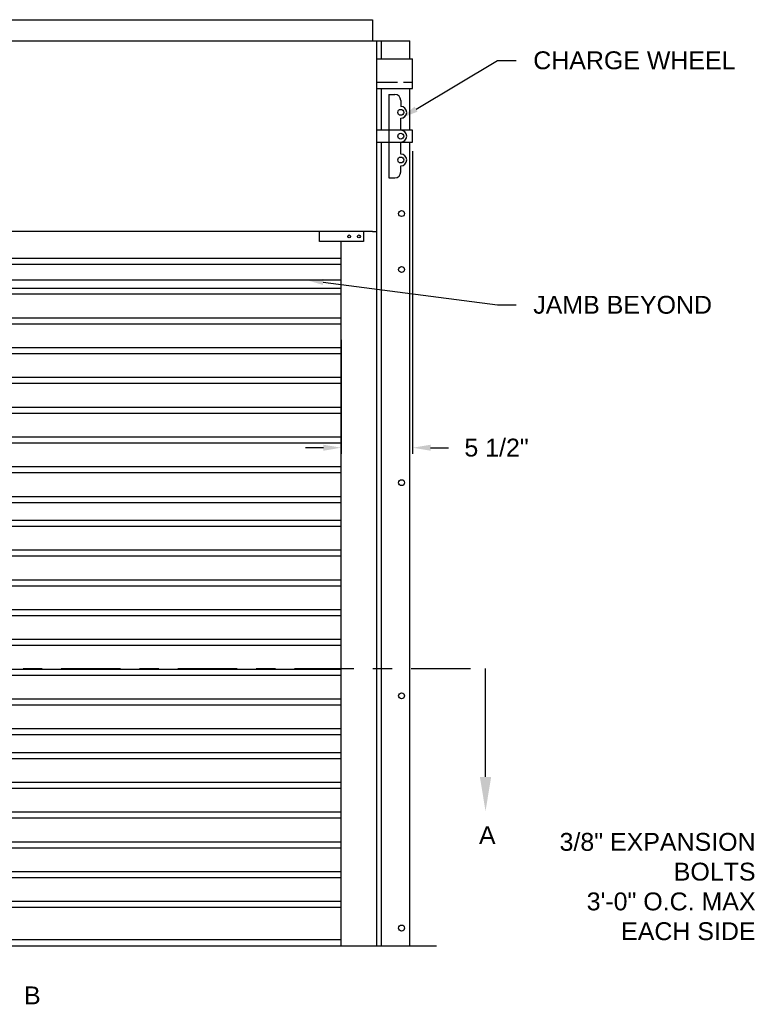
# Model space of a CAD drawing. Header units: inches. Extents: x 169.6 to 213.8, y 195 to 266.5.
# Tile 14 of 49: x 180.4 to 184.1, y 219.8 to 225. Entities that reach past the tile are written whole.
import ezdxf
from ezdxf import colors
from ezdxf.entities.mleader import LeaderData, LeaderLine
from ezdxf.math import Vec2, Vec3

# ---------------------------------------------------------------- set-up
doc = ezdxf.new("R2010")
doc.units = ezdxf.units.IN
doc.header["$LTSCALE"] = 0.25
doc.header["$MEASUREMENT"] = 0
doc.linetypes.add('CENTER', pattern=[2, 1.25, -0.25, 0.25, -0.25])
for name, color, linetype in [('ANNOTATIONS', 1, 'Continuous'), ('CHAIN HOIST LH', 7, 'Continuous'), ('SECTION CUTS', 6, 'CENTER')]:
    doc.layers.add(name, color=color, linetype=linetype)
doc.styles.add('ARIAL', font='arial.ttf', dxfattribs={"height": 0.09375})
doc.styles.get("Standard").update_dxf_attribs({"font": 'romans.shx'})
doc.dimstyles.new('STANDARD$0', dxfattribs={"dimtxt": 0.09375, "dimasz": 0.09375, "dimexe": 0.03125, "dimexo": 0.046875, "dimgap": 0.09, "dimtad": 0, "dimtih": 1, "dimtoh": 1, "dimdec": 4, "dimzin": 0, "dimdsep": 46, "dimtxsty": 'ARIAL', "dimcen": 0.09, "dimadec": 0, "dimazin": 0, "dimtfac": 1, "dimtdec": 4, "dimtofl": 0, "dimtmove": 0, "dimatfit": 1, "dimfxl": 1, "dimtolj": 1, "dimtzin": 0, "dimarcsym": 0})

# ---------------------------------------------------------------- blocks, each defined once
blk = doc.blocks.new('*D34')
at = {"layer": 'ANNOTATIONS', "color": 0, "lineweight": -2, "transparency": 16777216}
for p, q in [((182.4154, 224.3204), (182.4154, 222.7321)), ((182.0404, 223.3298), (182.0404, 222.7321)), ((181.9467, 222.7634), (181.8529, 222.7634)), ((182.5092, 222.7634), (182.6029, 222.7634))]:
    blk.add_line(p, q, dxfattribs=at)
at = {"layer": 'ANNOTATIONS', "color": 0, "transparency": 16777216}
for points in [[(181.9467, 222.779), (181.9467, 222.7477), (182.0404, 222.7634)], [(182.5092, 222.779), (182.5092, 222.7477), (182.4154, 222.7634)]]:
    blk.add_solid(points, dxfattribs=at)
at = {"layer": 'defpoints', "color": 0, "transparency": 16777216}
for p in [(182.4154, 224.3673), (182.0404, 223.3767), (182.0404, 222.7634)]:
    blk.add_point(p, dxfattribs=at)
at = {"layer": 'ANNOTATIONS', "color": 0, "transparency": 16777216, "insert": (182.856, 222.7634), "char_height": 0.09375, "attachment_point": 5, "style": 'ARIAL'}
blk.add_mtext('\\A1;5 1/2"', dxfattribs=at)

msp = doc.modelspace()

# ---------------------------------------------------------------- linework, layer by layer
at = {"layer": 'CHAIN HOIST LH'}
for p, q in [((176.87638, 225.00988), (182.2045, 225.00988)), ((182.2045, 225.00988), (182.2045, 224.89855)), ((176.87638, 224.89855), (182.2045, 224.89855)), ((182.22794, 223.89855), (182.22794, 224.89855)), ((182.2045, 223.89855), (176.87638, 223.89855)), ((177.04044, 223.75778), (182.04044, 223.75778)), ((177.04044, 223.72653), (182.04044, 223.72653)), ((177.04044, 223.60153), (182.04044, 223.60153)), ((177.04044, 223.57028), (182.04044, 223.57028)), ((177.04044, 223.44528), (182.04044, 223.44528)), ((177.04044, 223.41403), (182.04044, 223.41403)), ((177.04044, 223.28903), (182.04044, 223.28903)), ((177.04044, 223.25778), (182.04044, 223.25778)), ((177.04044, 223.13278), (182.04044, 223.13278)), ((177.04044, 223.10153), (182.04044, 223.10153)), ((177.04044, 222.97653), (182.04044, 222.97653)), ((177.04044, 222.94528), (182.04044, 222.94528)), ((177.04044, 222.82028), (182.04044, 222.82028)), ((177.04044, 222.78903), (182.04044, 222.78903)), ((177.04044, 222.66403), (182.04044, 222.66403)), ((177.04044, 222.63278), (182.04044, 222.63278)), ((177.04044, 222.50778), (182.04044, 222.50778)), ((177.04044, 222.47653), (182.04044, 222.47653)), ((177.04044, 222.38278), (182.04044, 222.38278)), ((177.04044, 222.35153), (182.04044, 222.35153)), ((177.04044, 222.22653), (182.04044, 222.22653)), ((177.04044, 222.19528), (182.04044, 222.19528)), ((177.04044, 222.07028), (182.04044, 222.07028)), ((177.04044, 222.03903), (182.04044, 222.03903)), ((177.04044, 221.91403), (182.04044, 221.91403)), ((177.04044, 221.88278), (182.04044, 221.88278)), ((177.04044, 221.75778), (182.04044, 221.75778)), ((177.04044, 221.72653), (182.04044, 221.72653)), ((177.04044, 221.60153), (182.04044, 221.60153)), ((177.04044, 221.57028), (182.04044, 221.57028)), ((177.04044, 221.44528), (182.04044, 221.44528)), ((177.04044, 221.41403), (182.04044, 221.41403)), ((177.04044, 221.28903), (182.04044, 221.28903)), ((177.04044, 221.25778), (182.04044, 221.25778)), ((177.04044, 221.16403), (182.04044, 221.16403)), ((177.04044, 221.13278), (182.04044, 221.13278)), ((177.04044, 221.00778), (182.04044, 221.00778)), ((177.04044, 220.97653), (182.04044, 220.97653)), ((177.04044, 220.85153), (182.04044, 220.85153)), ((177.04044, 220.82028), (182.04044, 220.82028)), ((177.04044, 220.69528), (182.04044, 220.69528)), ((177.04044, 220.66403), (182.04044, 220.66403)), ((177.04044, 220.53903), (182.04044, 220.53903)), ((177.04044, 220.50778), (182.04044, 220.50778)), ((177.04044, 220.38278), (182.04044, 220.38278)), ((177.04044, 220.35153), (182.04044, 220.35153)), ((182.04044, 220.1798), (177.04044, 220.1798)), ((176.54044, 220.14855), (182.54044, 220.14855))]:
    msp.add_line(p, q, dxfattribs=at)
at = {"layer": 'CHAIN HOIST LH', "linetype": 'Continuous'}
for p, q in [((182.2045, 224.89855), (182.40009, 224.89855)), ((182.22794, 220.14855), (182.22794, 224.89855)), ((182.25138, 224.8048), (182.25138, 224.89855)), ((182.40009, 224.8048), (182.40009, 224.89855)), ((182.22794, 224.8048), (182.41544, 224.8048)), ((182.41544, 224.64855), (182.41544, 224.8048)), ((182.33621, 224.6798), (182.22794, 224.6798)), ((182.22794, 224.64855), (182.41544, 224.64855)), ((182.25138, 224.4298), (182.25138, 224.64855)), ((182.41544, 224.6798), (182.36746, 224.6798)), ((182.40009, 224.4298), (182.40009, 224.64855)), ((182.29044, 224.6173), (182.29044, 224.1798)), ((182.29044, 224.6173), (182.32169, 224.6173)), ((182.35294, 224.58605), (182.35294, 224.5548)), ((182.35294, 224.4298), (182.35294, 224.4923)), ((182.41544, 224.4298), (182.22794, 224.4298)), ((182.41544, 224.3673), (182.41544, 224.4298)), ((182.22794, 224.3673), (182.41544, 224.3673)), ((182.25138, 220.14855), (182.25138, 224.3673)), ((182.35294, 224.3048), (182.35294, 224.3673)), ((182.40009, 220.14855), (182.40009, 224.3673)), ((182.35294, 224.21105), (182.35294, 224.2423)), ((182.29044, 224.1798), (182.32169, 224.1798)), ((181.92649, 223.84613), (181.92649, 223.89855)), ((182.1573, 223.89855), (182.1573, 223.84613)), ((182.2045, 223.89855), (182.22794, 223.89855)), ((182.1573, 223.84613), (181.92649, 223.84613)), ((182.04044, 220.14855), (182.04044, 223.84613)), ((177.04044, 223.64519), (182.04044, 223.64519))]:
    msp.add_line(p, q, dxfattribs=at)
at = {"layer": 'CHAIN HOIST LH'}
for centre in [(182.35294, 224.52355), (182.35294, 224.39855), (182.35294, 224.27355)]:
    msp.add_circle(centre, 0.01562, dxfattribs=at)
at = {"layer": 'CHAIN HOIST LH', "linetype": 'Continuous'}
for centre, radius in [((182.35735, 223.9923), 0.01563), ((182.08207, 223.87234), 0.00781), ((182.13324, 223.87234), 0.00781), ((182.35735, 223.69855), 0.01562), ((182.35735, 222.5798), 0.01562), ((182.35735, 221.46105), 0.01562), ((182.35735, 220.2423), 0.01562)]:
    msp.add_circle(centre, radius, dxfattribs=at)
for centre, start, end in [((182.32169, 224.58605), 0, 90), ((182.35294, 224.52355), 270, 90), ((182.35294, 224.39855), 270, 90), ((182.35294, 224.27355), 270, 90), ((182.32169, 224.21105), 270, 0)]:
    msp.add_arc(centre, 0.03125, start, end, dxfattribs=at)
at = {"layer": 'SECTION CUTS'}
msp.add_line((176.28212, 221.60517), (182.79808, 221.60517), dxfattribs=at)

# ---------------------------------------------------------------- texts
at = {"layer": 'SECTION CUTS', "style": 'ARIAL'}
for s, p in [('A', (182.7636, 220.68273)), ('B', (180.37497, 219.84202))]:
    msp.add_text(s, height=0.09375, dxfattribs=at).set_placement(p)

# ---------------------------------------------------------------- dimensions: what is measured, and where the dimension line sits
at = {"layer": 'ANNOTATIONS'}
dim = msp.add_linear_dim(base=(182.04044, 222.76335), p1=(182.41544, 224.3673), p2=(182.04044, 223.37668), angle=180, text='5 1/2"', dimstyle='STANDARD$0', dxfattribs=at)
dim.commit()
dim.dimension.update_dxf_attribs({"geometry": '*D34', "text_midpoint": (182.85604, 222.76335), "dimtype": 160})

# ---------------------------------------------------------------- leaders
ml = msp.add_multileader_mtext('Standard', dxfattribs=at)
ml.set_content('CHARGE WHEEL', color=256, style='ARIAL')
ml.set_leader_properties()
ml.build(insert=Vec2(0, 0))
ml.multileader.update_dxf_attribs({"dogleg_length": 0.36, "arrow_head_size": 0.09375})
ctx = ml.context
ctx.base_point, ctx.char_height, ctx.arrow_head_size, ctx.landing_gap_size, ctx.plane_origin = Vec3(182.95864, 224.79601), 0.09375, 0.09375, 0.09, Vec3(181.72516, 224.36278)
notes = []
notes.append((ctx, [(0, (1, 1, 0), (182.86068, 224.79601), (1, 0), 0.09796, [(0, [(182.35294, 224.4923)], 0, [])])]))
ctx.mtext.insert, ctx.mtext.flow_direction = Vec3(183.04864, 224.84368), 5
ml = msp.add_multileader_mtext('Standard', dxfattribs=at)
ml.set_content('JAMB BEYOND', color=256, style='ARIAL')
ml.set_leader_properties()
ml.build(insert=Vec2(0, 0))
ml.multileader.update_dxf_attribs({"dogleg_length": 0.36, "arrow_head_size": 0.09375})
ctx = ml.context
ctx.base_point, ctx.char_height, ctx.arrow_head_size, ctx.landing_gap_size, ctx.plane_origin = Vec3(182.95864, 223.51279), 0.09375, 0.09375, 0.09, Vec3(181.879, 222.78018)
notes.append((ctx, [(0, (1, 1, 0), (182.86068, 223.51279), (1, 0), 0.09796, [(0, [(181.85323, 223.64519)], 0, [])])]))
ctx.mtext.insert, ctx.mtext.flow_direction = Vec3(183.04864, 223.56046), 5
ml = msp.add_multileader_mtext('Standard', dxfattribs=at)
ml.set_content('\\P3/8" EXPANSION BOLTS\\P3\'-0" O.C. MAX\\PEACH SIDE', color=256, style='ARIAL')
ml.set_leader_properties()
ml.build(insert=Vec2(0, 0))
ml.multileader.update_dxf_attribs({"dogleg_length": 0.36, "arrow_head_size": 0.09375})
ctx = ml.context
ctx.base_point, ctx.char_height, ctx.arrow_head_size, ctx.landing_gap_size, ctx.plane_origin = Vec3(183.11294, 220.85008), 0.09375, 0.09375, 0.09, Vec3(182.41251, 220.77496)
ctx.text_align_type = 2
notes.append((ctx, [(1, (1, 1, 0), (184.4038, 220.85008), (-1, 0), 0.09796, [(0, [(185.0763, 221.46105)], 0, [])])]))
ctx.mtext.insert, ctx.mtext.width, ctx.mtext.alignment, ctx.mtext.flow_direction = Vec3(184.21584, 220.89776), 1.2848426, 3, 5
at = {"layer": 'SECTION CUTS'}
ml = msp.add_multileader_mtext('Standard', dxfattribs=at)
ml.set_content('', color=256)
ml.set_leader_properties()
ml.build(insert=Vec2(0, 0))
ml.multileader.update_dxf_attribs({"dogleg_length": 0, "arrow_head_size": 0.18})
ctx = ml.context
ctx.base_point, ctx.char_height, ctx.arrow_head_size, ctx.landing_gap_size, ctx.plane_origin = Vec3(182.79808, 221.60517), 0.18, 0.18, 0, Vec3(182.79808, 220.85565)
notes.append((ctx, [(0, (1, 1, 0), (182.79808, 221.60517), (1, 0), 0, [(0, [(182.79808, 220.85565)], 0, [])])]))
ctx.mtext.insert, ctx.mtext.flow_direction = Vec3(182.79808, 221.69517), 5
for ctx, leaders in notes:
    for number, flags, end, landing, length, lines in leaders:
        leader = LeaderData()
        leader.index, (leader.has_last_leader_line, leader.has_dogleg_vector, leader.attachment_direction) = number, flags
        leader.last_leader_point, leader.dogleg_vector, leader.dogleg_length = Vec3(end), Vec3(landing), length
        for number, points, colour, breaks in lines:
            line = LeaderLine()
            line.index, line.vertices, line.color, line.breaks = number, Vec3.list(points), colors.encode_raw_color(colour), breaks
            leader.lines.append(line)
        ctx.leaders.append(leader)

doc.saveas('drawing.dxf')
